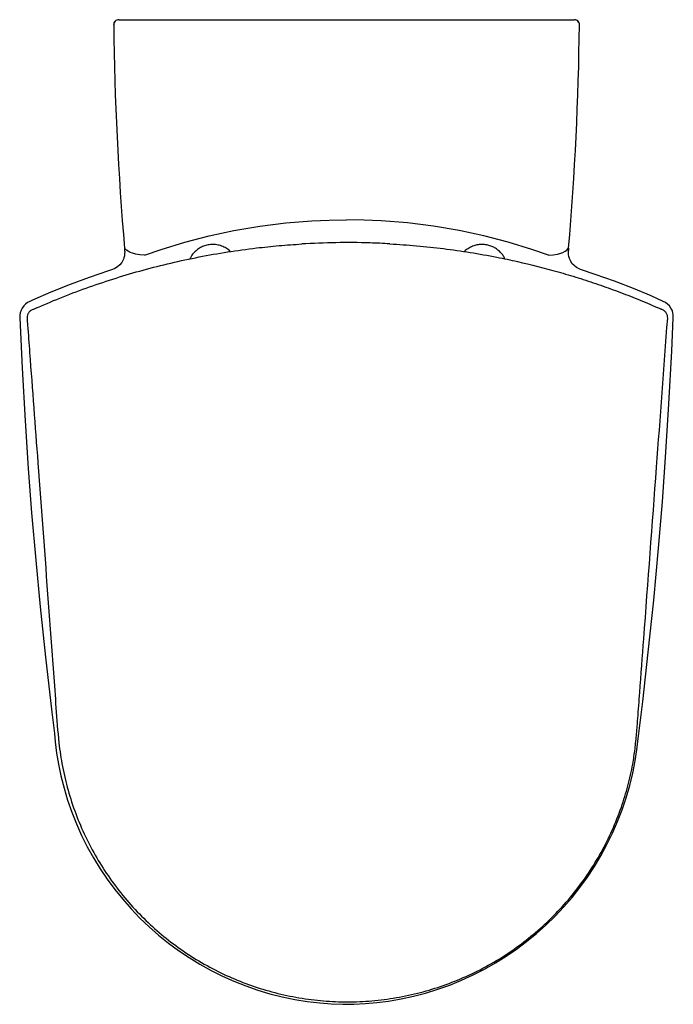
# Model space of a CAD drawing. Header units: millimetres. Extents: x 916.625 to 917.004, y 1556.423 to 1556.993.
import ezdxf

# ---------------------------------------------------------------- set-up
doc = ezdxf.new("R2010")
doc.units = ezdxf.units.MM
doc.layers.add('SANINDUSA', color=3, linetype='Continuous')

msp = doc.modelspace()

# ---------------------------------------------------------------- linework, layer by layer
at = {"layer": 'SANINDUSA'}
for p, q in [((916.6829040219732, 1556.993265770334), (916.6876833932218, 1556.993265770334)), ((916.6876833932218, 1556.993265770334), (916.814875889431, 1556.993265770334)), ((916.814875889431, 1556.993265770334), (916.9420684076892, 1556.993265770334)), ((916.9420684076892, 1556.993265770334), (916.9468477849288, 1556.993265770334)), ((916.6978517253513, 1556.856856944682), (916.7074073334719, 1556.860030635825)), ((916.9319000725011, 1556.856856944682), (916.922344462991, 1556.860030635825)), ((916.9964729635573, 1556.825828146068), (916.996396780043, 1556.825861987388))]:
    msp.add_line(p, q, dxfattribs=at)
at = {"layer": 'SANINDUSA', "flags": 128}
for points in [[(916.6828401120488, 1556.993265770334), (916.6822585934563, 1556.993208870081), (916.6816991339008, 1556.993040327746), (916.6811829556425, 1556.992766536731), (916.6807296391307, 1556.992397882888), (916.6803563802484, 1556.991948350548), (916.6800773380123, 1556.991434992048), (916.6799030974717, 1556.990877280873), (916.6798402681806, 1556.990296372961)], [(916.6829040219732, 1556.993265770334), (916.6823146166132, 1556.993207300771), (916.6817481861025, 1556.993034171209), (916.6812268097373, 1556.992753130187), (916.6807708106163, 1556.992375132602), (916.6803979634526, 1556.991914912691), (916.68012280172, 1556.991390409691), (916.6799560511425, 1556.990822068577), (916.6799042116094, 1556.990232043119)], [(916.9498475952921, 1556.990232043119), (916.9497957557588, 1556.990822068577), (916.9496290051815, 1556.991390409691), (916.9493538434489, 1556.991914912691), (916.9489809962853, 1556.992375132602), (916.9485249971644, 1556.992753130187), (916.9480036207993, 1556.993034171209), (916.9474371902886, 1556.993207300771), (916.9468477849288, 1556.993265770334)], [(916.9499118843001, 1556.990296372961), (916.949849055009, 1556.990877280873), (916.9496748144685, 1556.991434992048), (916.9493957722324, 1556.991948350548), (916.9490225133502, 1556.992397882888), (916.9485691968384, 1556.992766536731), (916.9480530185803, 1556.993040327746), (916.9474935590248, 1556.993208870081), (916.9469120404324, 1556.993265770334)], [(916.7074073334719, 1556.860030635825), (916.72120416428, 1556.864244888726), (916.7352831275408, 1556.867910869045), (916.7495920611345, 1556.870999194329), (916.7645135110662, 1556.873548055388), (916.7796174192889, 1556.875448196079), (916.794829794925, 1556.876680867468), (916.8048376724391, 1556.877120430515), (916.8148758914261, 1556.877267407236)], [(916.922344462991, 1556.860030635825), (916.9085476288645, 1556.864244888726), (916.8944686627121, 1556.867910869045), (916.8801597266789, 1556.870999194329), (916.8652382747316, 1556.873548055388), (916.8501343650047, 1556.875448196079), (916.834921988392, 1556.876680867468), (916.8249141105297, 1556.877120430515), (916.8148758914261, 1556.877267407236)], [(916.6862551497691, 1556.859556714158), (916.6862894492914, 1556.858937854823), (916.6862563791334, 1556.857658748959), (916.6860993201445, 1556.856384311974), (916.6858151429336, 1556.855200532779), (916.6855217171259, 1556.854403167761)], [(916.6895319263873, 1556.858425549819), (916.6882637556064, 1556.859060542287), (916.6872668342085, 1556.859742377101), (916.6864087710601, 1556.860613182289), (916.6862420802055, 1556.86084378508), (916.6861714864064, 1556.860924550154)], [(916.6861828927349, 1556.860791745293), (916.6862096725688, 1556.860400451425), (916.6862387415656, 1556.859984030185), (916.6862551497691, 1556.859556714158)], [(916.8695662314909, 1556.860751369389), (916.8695865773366, 1556.860772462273), (916.8695865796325, 1556.860772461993), (916.8695865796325, 1556.860772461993)], [(916.9402198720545, 1556.858425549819), (916.941488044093, 1556.859060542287), (916.9424849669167, 1556.859742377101), (916.9433430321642, 1556.860613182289), (916.9435819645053, 1556.860943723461)], [(916.9442334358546, 1556.854409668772), (916.944013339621, 1556.854957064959), (916.9437074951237, 1556.856102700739), (916.9435346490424, 1556.857211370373), (916.9434617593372, 1556.85846283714), (916.9434928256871, 1556.859533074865)], [(916.9435689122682, 1556.860791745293), (916.943542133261, 1556.860400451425), (916.9435130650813, 1556.859984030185), (916.9434928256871, 1556.859533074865)], [(916.6855128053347, 1556.854403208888), (916.6854133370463, 1556.854109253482), (916.6845459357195, 1556.852519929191), (916.6834371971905, 1556.851122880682), (916.6821012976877, 1556.849945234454), (916.6806129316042, 1556.849038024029), (916.6792668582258, 1556.84852128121)], [(916.6951517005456, 1556.8568980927), (916.6926573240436, 1556.857330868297), (916.6907293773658, 1556.857938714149), (916.6895319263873, 1556.858425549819)], [(916.6978517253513, 1556.856856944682), (916.6978323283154, 1556.856855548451), (916.6951517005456, 1556.8568980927)], [(916.747543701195, 1556.858880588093), (916.7475418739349, 1556.858908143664), (916.7475418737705, 1556.858908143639), (916.7475418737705, 1556.858908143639)], [(916.9319000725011, 1556.856856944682), (916.9319194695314, 1556.856855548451), (916.9346000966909, 1556.8568980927)], [(916.9346000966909, 1556.8568980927), (916.93709447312, 1556.857330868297), (916.9390224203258, 1556.857938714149), (916.9402198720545, 1556.858425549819)], [(916.9504847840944, 1556.848538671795), (916.9496504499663, 1556.848805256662), (916.948121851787, 1556.849617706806), (916.9467061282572, 1556.85073334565), (916.9455312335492, 1556.852055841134), (916.9445701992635, 1556.853616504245), (916.9442523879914, 1556.854416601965)], [(916.6792835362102, 1556.848488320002), (916.6769578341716, 1556.847762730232), (916.665753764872, 1556.843937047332), (916.6546155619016, 1556.839801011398), (916.6435327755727, 1556.835345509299), (916.6328080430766, 1556.830711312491), (916.6313001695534, 1556.830024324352)], [(916.9984447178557, 1556.830010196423), (916.9913809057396, 1556.833150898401), (916.9811037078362, 1556.837446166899), (916.9702256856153, 1556.841665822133), (916.959039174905, 1556.845671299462), (916.9504681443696, 1556.848485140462)], [(916.6326489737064, 1556.825132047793), (916.6329228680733, 1556.825254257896), (916.633274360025, 1556.825410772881)], [(916.6254387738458, 1556.820501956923), (916.6269118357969, 1556.79123631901), (916.6286073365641, 1556.76084889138), (916.6304098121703, 1556.733131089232), (916.6323464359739, 1556.70739299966), (916.6347131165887, 1556.680063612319), (916.6373426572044, 1556.653026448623), (916.6404489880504, 1556.6238676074), (916.6441115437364, 1556.591907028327), (916.6456029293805, 1556.579589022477)], [(916.9842520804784, 1556.579576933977), (916.986516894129, 1556.598153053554), (916.9897617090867, 1556.626659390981), (916.9928806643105, 1556.656779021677), (916.9956857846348, 1556.686933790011), (916.9979237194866, 1556.713890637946), (916.9999978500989, 1556.742692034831), (917.0017226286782, 1556.770629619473), (917.003342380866, 1556.801130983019), (917.0042308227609, 1556.820505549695)], [(916.6455470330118, 1556.579582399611), (916.6459971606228, 1556.574819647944), (916.6468378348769, 1556.568160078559), (916.6479204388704, 1556.561710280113), (916.6493234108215, 1556.555043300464), (916.6511251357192, 1556.547953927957), (916.6532308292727, 1556.540943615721), (916.6556374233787, 1556.534024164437), (916.6583410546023, 1556.527208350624), (916.6613372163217, 1556.520509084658), (916.6646207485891, 1556.513939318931), (916.668185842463, 1556.50751195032), (916.672026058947, 1556.501239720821), (916.6761343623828, 1556.495135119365), (916.6805030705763, 1556.489210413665), (916.6851240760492, 1556.483477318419), (916.6899889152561, 1556.477946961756), (916.6950888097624, 1556.472629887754), (916.7004147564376, 1556.467536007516), (916.7059379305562, 1556.462691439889), (916.711642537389, 1556.458105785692), (916.7175435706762, 1556.453764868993), (916.7236307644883, 1556.449676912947), (916.7298932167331, 1556.445849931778), (916.7363193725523, 1556.442291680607), (916.7428970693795, 1556.439009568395), (916.7496135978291, 1556.436010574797), (916.7564556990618, 1556.433301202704), (916.7634094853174, 1556.430887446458), (916.7704611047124, 1556.4287745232), (916.7775965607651, 1556.426966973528), (916.7848018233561, 1556.425468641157), (916.7920629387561, 1556.424282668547), (916.799366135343, 1556.423411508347), (916.8059568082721, 1556.422912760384), (916.8127945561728, 1556.422655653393), (916.8148752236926, 1556.422630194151)], [(916.8148762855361, 1556.422644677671), (916.8191374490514, 1556.422714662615), (916.8258063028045, 1556.423034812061), (916.8323922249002, 1556.423618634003), (916.8392198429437, 1556.424502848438), (916.846456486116, 1556.425747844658), (916.8536219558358, 1556.427300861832), (916.8607111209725, 1556.429160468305), (916.8677183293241, 1556.431325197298), (916.8746362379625, 1556.433792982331), (916.8814597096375, 1556.436562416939), (916.8881625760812, 1556.439621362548), (916.8947403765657, 1556.442968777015), (916.9011340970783, 1556.446577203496), (916.9073453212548, 1556.450445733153), (916.9133792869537, 1556.454576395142), (916.9192382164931, 1556.458970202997), (916.9249239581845, 1556.463628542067), (916.930441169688, 1556.468556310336), (916.935748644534, 1556.473723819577), (916.9407730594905, 1556.47905635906), (916.9455671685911, 1556.484602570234), (916.9501219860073, 1556.49035274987), (916.9544287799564, 1556.496296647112), (916.9584790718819, 1556.502423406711), (916.9622647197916, 1556.508721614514), (916.965777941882, 1556.515179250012), (916.969011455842, 1556.521783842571), (916.9719586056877, 1556.528522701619), (916.9746133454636, 1556.535382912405), (916.9769702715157, 1556.54235143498), (916.9790246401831, 1556.549415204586), (916.9807723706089, 1556.556561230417), (916.9822102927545, 1556.563778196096), (916.9831935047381, 1556.570168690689), (916.9839583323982, 1556.576753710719), (916.9842135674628, 1556.579581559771)]]:
    msp.add_lwpolyline(points, dxfattribs=at)
at = {"layer": 'SANINDUSA'}
for centre, radius, start, end in [((918.4198175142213, 1557.009756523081), 1.740022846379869, 180.6429190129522, 184.9111501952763), ((915.2099347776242, 1557.009756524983), 1.740022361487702, 355.0888483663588, 359.3570807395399), ((916.6354301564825, 1556.820917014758), 0.0100000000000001, 114.3754107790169, 182.3787895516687), ((916.8135461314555, 1556.412014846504), 0.452442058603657, 65.9349535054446, 66.02166095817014), ((916.9944870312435, 1556.821104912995), 0.009762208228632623, 356.4800383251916, 66.03594753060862)]:
    msp.add_arc(centre, radius, start, end, dxfattribs=at)
for points, knots in [([(916.6357444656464, 1556.826500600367), (916.6407016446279, 1556.828609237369), (916.6506159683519, 1556.832826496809), (916.6658223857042, 1556.8384900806), (916.6812610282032, 1556.843649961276), (916.6970303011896, 1556.84827474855), (916.7130763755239, 1556.852348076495), (916.7294144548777, 1556.855856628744), (916.7459247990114, 1556.858765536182), (916.7613854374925, 1556.860885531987), (916.775710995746, 1556.862393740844), (916.7844904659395, 1556.862988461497), (916.7888801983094, 1556.863285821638)], [0, 0, 0, 0, 0.1027019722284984, 0.2054032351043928, 0.3086933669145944, 0.4119831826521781, 0.5171557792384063, 0.622328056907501, 0.7281666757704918, 0.8340050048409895, 0.9170025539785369, 1, 1, 1, 1]), ([(916.7474980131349, 1556.858974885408), (916.7474253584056, 1556.859053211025), (916.746725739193, 1556.859807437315), (916.745054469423, 1556.860914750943), (916.7425006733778, 1556.862180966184), (916.7396550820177, 1556.86290712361), (916.7367359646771, 1556.863072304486), (916.7339141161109, 1556.862680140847), (916.7313330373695, 1556.861812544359), (916.7290673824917, 1556.860573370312), (916.727182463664, 1556.859071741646), (916.7253603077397, 1556.857164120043), (916.7245052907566, 1556.855547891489), (916.7239975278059, 1556.854588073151)], [0, 0, 0, 0, 0.01152259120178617, 0.1109552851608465, 0.2131212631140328, 0.3186508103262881, 0.4251857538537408, 0.5267600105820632, 0.6241411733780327, 0.7174757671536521, 0.8038228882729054, 0.8834976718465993, 0.9999999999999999, 0.9999999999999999, 0.9999999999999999, 0.9999999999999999]), ([(916.8399111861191, 1556.86339410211), (916.8360965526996, 1556.863572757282), (916.8256977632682, 1556.864059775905), (916.8086664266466, 1556.864195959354), (916.7954806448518, 1556.863589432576), (916.7888801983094, 1556.863285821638)], [0, 0, 0, 0, 0.2244158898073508, 0.6117635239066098, 0.9999999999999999, 0.9999999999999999, 0.9999999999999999, 0.9999999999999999]), ([(916.8399111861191, 1556.86339410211), (916.8451089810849, 1556.863056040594), (916.8555119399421, 1556.862379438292), (916.8710757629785, 1556.860673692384), (916.8865995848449, 1556.858460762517), (916.9008835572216, 1556.85590087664), (916.9178865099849, 1556.852308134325), (916.9336036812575, 1556.848318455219), (916.9491462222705, 1556.843689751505), (916.9607520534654, 1556.839886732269), (916.9722632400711, 1556.835754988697), (916.9836868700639, 1556.831322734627), (916.9911909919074, 1556.828108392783), (916.9949445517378, 1556.826500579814)], [0, 0, 0, 0, 0.09709159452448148, 0.1943208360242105, 0.2919644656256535, 0.3897460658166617, 0.4653717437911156, 0.6169188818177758, 0.6932021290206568, 0.7694854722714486, 0.8461781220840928, 0.9230583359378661, 1, 1, 1, 1]), ([(916.9065645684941, 1556.854644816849), (916.9062985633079, 1556.85527159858), (916.9057393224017, 1556.856589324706), (916.904302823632, 1556.85826101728), (916.9026462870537, 1556.859821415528), (916.9007004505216, 1556.861124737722), (916.8985091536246, 1556.862141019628), (916.8961164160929, 1556.862802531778), (916.8936043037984, 1556.863060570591), (916.8910586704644, 1556.862888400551), (916.888510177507, 1556.862270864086), (916.8859951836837, 1556.861152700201), (916.8841826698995, 1556.859932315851), (916.8832674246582, 1556.859066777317), (916.8830621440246, 1556.858872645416)], [0, 0, 0, 0, 0.0728975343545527, 0.1532574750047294, 0.2345799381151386, 0.3177326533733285, 0.4040221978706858, 0.4935826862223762, 0.5836832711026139, 0.6745741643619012, 0.7669451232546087, 0.864439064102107, 0.9695949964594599, 1, 1, 1, 1]), ([(916.8831471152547, 1556.85890831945), (916.88327879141, 1556.858891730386), (916.8834158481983, 1556.858874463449), (916.8835330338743, 1556.858807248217), (916.8835376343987, 1556.858804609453)], [0, 0, 0, 0, 0.9607415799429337, 1, 1, 1, 1]), ([(916.6326489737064, 1556.825132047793), (916.6321573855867, 1556.824852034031), (916.6311741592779, 1556.824291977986), (916.6301653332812, 1556.822894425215), (916.6296862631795, 1556.821466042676), (916.6296970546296, 1556.820548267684), (916.6297012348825, 1556.820192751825)], [0, 0, 0, 0, 0.2753083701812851, 0.5506447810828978, 0.8259345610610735, 1, 1, 1, 1]), ([(916.6332743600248, 1556.825410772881), (916.6333176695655, 1556.8254300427), (916.6334055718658, 1556.825469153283), (916.6339500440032, 1556.825710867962), (916.634702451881, 1556.826043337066), (916.6353521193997, 1556.82632883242), (916.6356878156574, 1556.826475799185), (916.6357444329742, 1556.826500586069)], [0, 0, 0, 0, 0.2341940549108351, 0.4753270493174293, 0.7371852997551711, 0.9556746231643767, 1, 1, 1, 1]), ([(916.9949445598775, 1556.826500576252), (916.9950189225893, 1556.826468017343), (916.9954119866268, 1556.826295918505), (916.9960791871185, 1556.826002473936), (916.9967949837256, 1556.825686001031), (916.9972906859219, 1556.825465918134), (916.9973733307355, 1556.825429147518), (916.9974146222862, 1556.825410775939)], [0, 0, 0, 0, 0.05826187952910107, 0.3079587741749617, 0.5435473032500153, 0.7719440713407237, 1, 1, 1, 1]), ([(917.0009877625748, 1556.82019274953), (917.0009747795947, 1556.820757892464), (917.0009488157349, 1556.821888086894), (917.0001990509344, 1556.823438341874), (916.999169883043, 1556.824539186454), (916.9983561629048, 1556.824966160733), (916.9980400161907, 1556.825132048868)], [0, 0, 0, 0, 0.2750634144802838, 0.5500823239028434, 0.8251978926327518, 0.9999999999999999, 0.9999999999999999, 0.9999999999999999, 0.9999999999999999]), ([(916.6297012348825, 1556.820192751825), (916.6298005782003, 1556.81886312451), (916.6302972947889, 1556.812214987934), (916.6323825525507, 1556.784292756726), (916.6364062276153, 1556.730660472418), (916.6409533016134, 1556.668820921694), (916.6446248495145, 1556.621506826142), (916.6464280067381, 1556.594452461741), (916.6477299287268, 1556.576291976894), (916.6500371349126, 1556.560346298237), (916.6532995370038, 1556.546618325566), (916.6577352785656, 1556.533047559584), (916.663308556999, 1556.519936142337), (916.6699166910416, 1556.507431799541), (916.6775220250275, 1556.495548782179), (916.6862045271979, 1556.484213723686), (916.6958019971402, 1556.473685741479), (916.7061763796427, 1556.464074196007), (916.717285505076, 1556.455379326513), (916.7292291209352, 1556.447557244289), (916.7417707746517, 1556.44079919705), (916.7547439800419, 1556.435162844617), (916.7681085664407, 1556.430632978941), (916.7819726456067, 1556.42720524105), (916.796062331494, 1556.424977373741), (916.8102022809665, 1556.4239531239), (916.8243076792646, 1556.424109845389), (916.8385018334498, 1556.425466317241), (916.8524817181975, 1556.428017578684), (916.8661308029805, 1556.431719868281), (916.8793933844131, 1556.436530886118), (916.8923577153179, 1556.442513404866), (916.9047361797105, 1556.449565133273), (916.9163907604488, 1556.457577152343), (916.9273131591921, 1556.466506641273), (916.9375666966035, 1556.476442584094), (916.9469129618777, 1556.4871948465), (916.9552595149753, 1556.498613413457), (916.9626114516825, 1556.510656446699), (916.9689977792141, 1556.523428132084), (916.9741375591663, 1556.536357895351), (916.9780589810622, 1556.549212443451), (916.9806126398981, 1556.56051294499), (916.9821250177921, 1556.570628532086), (916.9829980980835, 1556.579460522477), (916.9838199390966, 1556.590384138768), (916.9851853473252, 1556.608701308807), (916.9888129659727, 1556.657217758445), (916.9942105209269, 1556.72948839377), (916.9988375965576, 1556.791415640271), (917.0009877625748, 1556.82019274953)], [0, 0, 0, 0, 0.004059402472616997, 0.020297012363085, 0.08524745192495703, 0.1678038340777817, 0.2090820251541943, 0.2297242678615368, 0.2503617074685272, 0.2644943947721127, 0.2787252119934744, 0.2932655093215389, 0.3079127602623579, 0.3220454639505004, 0.3362762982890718, 0.3508166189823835, 0.3654638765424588, 0.3795954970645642, 0.3938252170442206, 0.4083642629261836, 0.4230102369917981, 0.4371458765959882, 0.451379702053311, 0.4659233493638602, 0.4805740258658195, 0.4947557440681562, 0.5090366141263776, 0.523471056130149, 0.5381158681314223, 0.552248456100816, 0.5664791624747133, 0.5810192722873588, 0.5956663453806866, 0.6097987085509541, 0.6240291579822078, 0.6385690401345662, 0.6532158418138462, 0.6673498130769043, 0.6815819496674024, 0.6961236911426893, 0.7107724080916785, 0.7238886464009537, 0.7370048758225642, 0.746004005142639, 0.7550114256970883, 0.7640192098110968, 0.7793554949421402, 0.8109337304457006, 0.9121423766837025, 0.9999999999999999, 0.9999999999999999, 0.9999999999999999, 0.9999999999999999])]:
    msp.add_open_spline(points, degree=3, knots=knots, dxfattribs=at)

doc.saveas('drawing.dxf')
